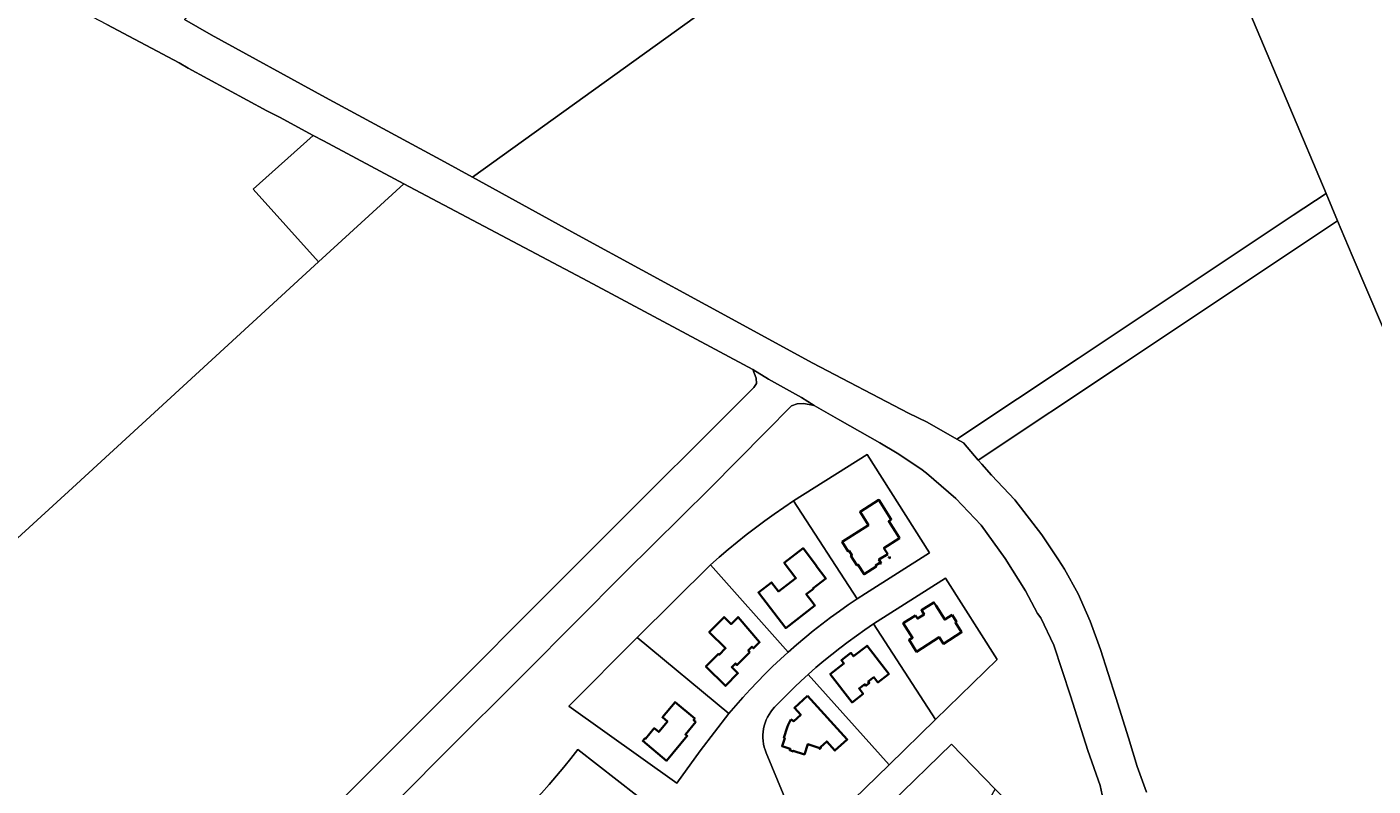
# Model space of a CAD drawing. Header units: metres. Extents: x 152747 to 157233, y 373738 to 378734.
# Tile 6 of 29: x 153740 to 154212, y 374809 to 375075. Entities that reach past the tile are written whole.
import ezdxf
from ezdxf.enums import TextEntityAlignment as Align

# ---------------------------------------------------------------- set-up
doc = ezdxf.new("R2010")
doc.units = ezdxf.units.M
for name, color, linetype, lineweight in [('B-XX-KG-GRENS_PERCEEL-GV', 150, 'Continuous', 18), ('B-XX-KG-GRENS_PERCEEL-S @ 0.001', 150, 'Continuous', 25), ('B-XX-OG-BEBOUWING-G', 7, 'Continuous', 35), ('B-XX-OG-BEBOUWING_HUISNUMMER-T18', 10, 'Continuous', 18), ('B-XX-OG-BEBOUWING_STRAATNAAM-T18', 10, 'Continuous', 18)]:
    doc.layers.add(name, color=color, linetype=linetype, lineweight=lineweight)
doc.styles.add('NLCS-ISO', font='NLCS-ISO.ttf', dxfattribs={"height": 1.8})
doc.styles.add('NLCS-ISO-M-T18', font='NLCS-ISO.ttf', dxfattribs={"height": 1.8})

# ---------------------------------------------------------------- blocks, each defined once
blk = doc.blocks.new('SKG-PERCEELNUMMER-SO')
at = {"layer": 'Defpoints'}
blk.add_point((0, 0), dxfattribs=at)
at = {"style": 'NLCS-ISO', "oblique": 10, "flags": 1}
blk.add_attdef('GEMEENTECODE', text='', height=1.8, dxfattribs=at).set_placement((0, 3), align=Align.MIDDLE_RIGHT)
at = {"style": 'NLCS-ISO', "oblique": 10}
blk.add_attdef('PERCEELNUMMER', text='', height=1.8, dxfattribs=at).set_placement((0, 0), align=Align.MIDDLE_CENTER)
at = {"style": 'NLCS-ISO', "oblique": 10, "flags": 1}
blk.add_attdef('SECTIE', text='', height=1.8, dxfattribs=at).set_placement((0, 2), align=Align.MIDDLE_LEFT)

msp = doc.modelspace()

# ---------------------------------------------------------------- linework, layer by layer
at = {"layer": 'B-XX-KG-GRENS_PERCEEL-GV'}
for points in [[(154105.745, 375228.654), (154083.736, 375281.171), (154049.75, 375362.166), (154028.771, 375353.365), (153945.441, 375318.531), (153927.652, 375311.211), (153926.03, 375310.544), (153893.4, 375296.755), (153883.146, 375292.517), (153876.819, 375289.902), (153805.32, 375259.929), (153798.822, 375256.344), (153832.929, 375193.404), (153862.977, 375138.766), (153819.726, 375099.542), (153795.128, 375077.554), (153804.482, 375072.196), (153844.597, 375050.216), (153886.321, 375027.693), (153896.133, 375022.317), (153974.366, 375078.504), (154067.592, 375145.887), (154123.705, 375186.357), (154109.568, 375219.53)], [(154283.591, 374878.815), (154250.541, 374952.603), (154261.524, 374972.234), (154270.041, 374987.458), (154268.961, 375022.421), (154267.052, 375034.353), (154260.892, 375072.85), (154246.928, 375161.755), (154246.553, 375164.145), (154239.16, 375210.855), (154233.111, 375249.705), (154105.745, 375228.654), (154109.568, 375219.53), (154123.705, 375186.357), (154133.042, 375164.448), (154170.05, 375076.954), (154195.563, 375016.582), (154199.572, 375007.013), (154204.686, 374994.808), (154231.44, 374932.188), (154261.607, 374860.282), (154264.487, 374863.161), (154273.943, 374871.385), (154278.529, 374875.436)], [(154123.705, 375186.357), (154067.592, 375145.887), (153974.366, 375078.504), (153896.133, 375022.317), (153933.352, 375001.925), (153978.021, 374977.604), (154015.564, 374957.117), (154049.018, 374939.568), (154055.639, 374936.434), (154065.986, 374930.492), (154108.565, 374958.711), (154184.018, 375008.987), (154195.563, 375016.582), (154170.05, 375076.954), (154133.042, 375164.448)], [(153842.159, 374992.637), (153872.076, 375020.026), (153843.817, 375035.052), (153840.218, 375036.981), (153819.229, 375018.07)], [(153842.159, 374992.637), (153819.073, 374971.501), (153755.811, 374913.39), (153690.931, 374854.132), (153648.997, 374815.864), (153634.537, 374802.541), (153690.777, 374745.585), (153723.991, 374712.493), (153741.063, 374694.827), (153749.91, 374703.688), (153869.943, 374823.789), (153940.175, 374894.137), (153994.817, 374948.583), (153995.707, 374949.929), (153995.651, 374951.818), (153994.495, 374954.871), (153936.539, 374985.912), (153878.045, 375016.851), (153872.076, 375020.026)], [(154195.563, 375016.582), (154184.018, 375008.987), (154108.565, 374958.711), (154065.986, 374930.492), (154068.322, 374929.151), (154073.547, 374923.149), (154124.102, 374956.786), (154199.572, 375007.013)], [(153929.906, 374836.803), (153953.926, 374860.875), (153979.563, 374886.415), (153982.645, 374889.106), (153985.77, 374891.749), (153988.935, 374894.343), (153992.14, 374896.887), (153995.384, 374899.381), (153998.667, 374901.824), (154001.987, 374904.215), (154005.345, 374906.554), (154008.738, 374908.841), (154034.523, 374925.113), (154056.413, 374890.563), (154034.037, 374876.366), (154031.108, 374874.469), (154027.937, 374872.334), (154024.806, 374870.142), (154021.715, 374867.893), (154018.666, 374865.587), (154015.66, 374863.226), (154012.698, 374860.811), (154009.78, 374858.341), (154006.908, 374855.819), (154004.135, 374853.293), (154001.409, 374850.718), (153998.728, 374848.094), (153996.096, 374845.422), (153993.512, 374842.703), (153990.977, 374839.939), (153988.493, 374837.129), (153986.059, 374834.275), (153975.958, 374821.202), (153967.837, 374809.823)], [(154008.738, 374908.841), (154031.108, 374874.469), (154034.037, 374876.366), (154056.413, 374890.563), (154034.523, 374925.113)], [(153979.563, 374886.415), (154006.908, 374855.819), (154009.78, 374858.341), (154012.698, 374860.811), (154015.66, 374863.226), (154018.666, 374865.587), (154021.715, 374867.893), (154024.806, 374870.142), (154027.937, 374872.334), (154031.108, 374874.469), (154008.738, 374908.841), (154005.345, 374906.554), (154001.987, 374904.215), (153998.667, 374901.824), (153995.384, 374899.381), (153992.14, 374896.887), (153988.935, 374894.343), (153985.77, 374891.749), (153982.645, 374889.106)], [(153986.059, 374834.275), (153988.493, 374837.129), (153990.977, 374839.939), (153993.512, 374842.703), (153996.096, 374845.422), (153998.728, 374848.094), (154001.409, 374850.718), (154004.135, 374853.293), (154006.908, 374855.819), (153979.563, 374886.415), (153953.926, 374860.875)], [(154036.776, 374865.682), (154058.591, 374832.175), (154080.122, 374853.259), (154062.075, 374881.749)], [(154036.776, 374865.682), (154033.775, 374863.651), (154030.81, 374861.566), (154027.884, 374859.428), (154024.998, 374857.237), (154022.151, 374854.995), (154019.345, 374852.701), (154016.582, 374850.357), (154013.861, 374847.963), (154042.23, 374816.274), (154058.591, 374832.175)], [(153953.926, 374860.875), (153929.906, 374836.803), (153967.837, 374809.823), (153975.958, 374821.202), (153986.059, 374834.275)], [(153912.176, 374797.721), (153936.563, 374772.654), (153939.765, 374775.928), (153942.916, 374779.252), (153946.013, 374782.625), (153949.057, 374786.047), (153952.046, 374789.516), (153954.981, 374793.032), (153957.859, 374796.594), (153960.681, 374800.201), (153933.116, 374821.674), (153930.666, 374818.538), (153928.167, 374815.441), (153925.619, 374812.384), (153923.023, 374809.368), (153920.381, 374806.392), (153917.691, 374803.459), (153914.956, 374800.568)], [(154079.448, 374807.808), (154064.094, 374823.586), (154021.353, 374781.917), (154054.398, 374763.356)], [(154054.398, 374763.356), (154021.353, 374781.917), (154064.094, 374823.586), (154079.448, 374807.808), (154102.018, 374784.704), (154124.294, 374761.825), (154101.04, 374737.178), (154081.442, 374748.161)]]:
    msp.add_lwpolyline(points, close=True, dxfattribs=at)
for points in [[(153690.931, 374854.132), (153755.811, 374913.39), (153819.073, 374971.501), (153842.159, 374992.637), (153819.229, 375018.07), (153840.218, 375036.981), (153828.409, 375043.312), (153823.953, 375045.594), (153796.357, 375060.549), (153793.173, 375062.436), (153767.838, 375075.819), (153746.249, 375087.264), (153732.925, 375075.671)], [(153767.838, 375075.819), (153793.173, 375062.436), (153796.357, 375060.549), (153823.953, 375045.594), (153828.409, 375043.312), (153840.218, 375036.981), (153843.817, 375035.052), (153872.076, 375020.026), (153878.045, 375016.851), (153936.539, 374985.912), (153994.495, 374954.871), (153999.97, 374951.552), (154011.571, 374945.025), (154016.003, 374942.307), (154024.973, 374937.177), (154039.006, 374929.188), (154045.124, 374925.614), (154053.365, 374920.022), (154055.361, 374918.583), (154065.681, 374909.621), (154074.501, 374900.368), (154078.819, 374894.512), (154083.01, 374888.573), (154090.137, 374877.345), (154094.351, 374869.378), (154095.486, 374867.874), (154100.072, 374858.28), (154105.839, 374840.476), (154111.996, 374821.299), (154116.31, 374809.006), (154121.599, 374784.468)], [(154132.598, 374806.656), (154129.281, 374815.673), (154126.269, 374825.725), (154121.744, 374839.867), (154116.393, 374856.731), (154112.8, 374866.655), (154111.543, 374869.585), (154108.58, 374876.242), (154103.818, 374884.883), (154101.707, 374888.112), (154095.808, 374896.934), (154086.423, 374909.255), (154078.194, 374917.861), (154074.761, 374921.754), (154073.547, 374923.149), (154068.322, 374929.151), (154065.986, 374930.492), (154055.639, 374936.434), (154049.018, 374939.568), (154015.564, 374957.117), (153978.021, 374977.604), (153933.352, 375001.925), (153896.133, 375022.317), (153886.321, 375027.693), (153844.597, 375050.216), (153804.482, 375072.196), (153795.128, 375077.554)], [(154231.44, 374932.188), (154204.686, 374994.808), (154199.572, 375007.013), (154124.102, 374956.786), (154073.547, 374923.149), (154074.761, 374921.754), (154078.194, 374917.861), (154086.423, 374909.255), (154095.808, 374896.934), (154101.707, 374888.112), (154103.818, 374884.883), (154108.58, 374876.242), (154111.543, 374869.585), (154112.8, 374866.655), (154116.393, 374856.731), (154121.744, 374839.867), (154126.269, 374825.725), (154129.281, 374815.673), (154132.598, 374806.656)], [(153848.343, 374782.01), (153885.641, 374819.621), (153914.772, 374848.683), (153949.504, 374883.704), (153979.32, 374913.202), (153999.001, 374933.083), (154008.011, 374942.105), (154010.014, 374942.835), (154012.397, 374942.965), (154016.003, 374942.307), (154011.571, 374945.025), (153999.97, 374951.552), (153994.495, 374954.871), (153995.651, 374951.818), (153995.707, 374949.929), (153994.817, 374948.583), (153940.175, 374894.137), (153869.943, 374823.789), (153749.91, 374703.688)], [(154121.599, 374784.468), (154116.31, 374809.006), (154111.996, 374821.299), (154105.839, 374840.476), (154100.072, 374858.28), (154095.486, 374867.874), (154094.351, 374869.378), (154090.137, 374877.345), (154083.01, 374888.573), (154078.819, 374894.512), (154074.501, 374900.368), (154065.681, 374909.621), (154055.361, 374918.583), (154053.365, 374920.022), (154045.124, 374925.614), (154039.006, 374929.188), (154024.973, 374937.177), (154016.003, 374942.307), (154012.397, 374942.965), (154010.014, 374942.835), (154008.011, 374942.105), (153999.001, 374933.083), (153979.32, 374913.202), (153949.504, 374883.704), (153914.772, 374848.683), (153885.641, 374819.621), (153848.343, 374782.01)], [(154011.672, 374790.341), (153999.181, 374820.491), (153998.798, 374821.499), (153998.489, 374822.532), (153998.255, 374823.585), (153998.099, 374824.651), (153998.02, 374825.727), (153998.019, 374826.805), (153998.097, 374827.88), (153998.252, 374828.947), (153998.484, 374830), (153998.791, 374831.034), (153999.173, 374832.042), (153999.627, 374833.02), (154000.15, 374833.963), (154000.74, 374834.865), (154001.394, 374835.722), (154002.109, 374836.53), (154004.384, 374838.893), (154006.697, 374841.218), (154009.048, 374843.506), (154011.436, 374845.754), (154013.861, 374847.963), (154016.582, 374850.357), (154019.345, 374852.701), (154022.151, 374854.995), (154024.998, 374857.237), (154027.884, 374859.428), (154030.81, 374861.566), (154033.775, 374863.651), (154036.776, 374865.682), (154062.075, 374881.749), (154080.122, 374853.259), (154058.591, 374832.175), (154042.23, 374816.274), (154013.029, 374787.867)], [(154013.029, 374787.867), (154042.23, 374816.274), (154013.861, 374847.963), (154011.436, 374845.754), (154009.048, 374843.506), (154006.697, 374841.218), (154004.384, 374838.893), (154002.109, 374836.53), (154001.394, 374835.722), (154000.74, 374834.865), (154000.15, 374833.963), (153999.627, 374833.02), (153999.173, 374832.042), (153998.791, 374831.034), (153998.484, 374830), (153998.252, 374828.947), (153998.097, 374827.88), (153998.019, 374826.805), (153998.02, 374825.727), (153998.099, 374824.651), (153998.255, 374823.585), (153998.489, 374822.532), (153998.798, 374821.499), (153999.181, 374820.491), (154011.672, 374790.341)], [(153920.381, 374806.392), (153923.023, 374809.368), (153925.619, 374812.384), (153928.167, 374815.441), (153930.666, 374818.538), (153933.116, 374821.674), (153960.681, 374800.201)]]:
    msp.add_lwpolyline(points, dxfattribs=at)
at = {"layer": 'B-XX-OG-BEBOUWING-G'}
for points in [[(154041.787, 374890.174), (154040.454, 374892.277), (154045.908, 374895.739), (154045.737, 374896.009), (154042.131, 374901.703), (154043.029, 374902.273), (154038.67, 374909.147), (154032.059, 374904.952), (154035.013, 374900.288), (154025.805, 374894.445), (154027.911, 374891.13), (154028.247, 374891.343), (154029.212, 374889.823), (154028.875, 374889.61), (154030.99, 374886.274), (154031.328, 374886.488), (154033.471, 374883.11), (154037.732, 374885.811), (154037.518, 374886.149), (154039.038, 374887.112), (154039.252, 374886.774), (154039.523, 374886.946)], [(154015.288, 374877.681), (154015.669, 374877.973), (154015.565, 374878.108), (154020.109, 374881.599), (154016.703, 374886.032), (154016.775, 374886.087), (154012.077, 374892.201), (154005.472, 374887.126), (154009.578, 374881.781), (154003.464, 374877.084), (154001.033, 374880.248), (153996.41, 374876.696), (154006.033, 374864.253), (154016.247, 374872.1), (154015.248, 374873.4)], [(154039.523, 374886.946), (154038.713, 374888.223), (154041.787, 374890.174)], [(154042.426, 374889.165), (154042.156, 374888.993), (154042.327, 374888.723)], [(154042.327, 374888.723), (154042.597, 374888.894), (154042.426, 374889.165)], [(154015.248, 374873.4), (154013.195, 374876.073), (154015.288, 374877.681)], [(154058.732, 374872.046), (154057.968, 374873.255), (154053.607, 374870.496), (154053.842, 374870.125)], [(154051.51, 374868.649), (154047.242, 374865.95), (154050.481, 374860.828), (154049.264, 374860.059), (154051.875, 374855.93), (154059.859, 374861.023), (154061.328, 374858.71), (154067.71, 374862.781), (154065.529, 374866.216), (154065.901, 374866.451), (154064.379, 374868.849)], [(154053.842, 374870.125), (154054.548, 374869.009), (154052.215, 374867.534), (154051.51, 374868.649)], [(154064.379, 374868.849), (154061.79, 374867.212), (154058.732, 374872.046)], [(154040.896, 374849.816), (154034.545, 374858.046), (154029.756, 374854.35), (154028.864, 374855.506), (154025.546, 374852.946), (154026.438, 374851.79), (154021.643, 374848.091), (154029.28, 374838.197), (154033.157, 374841.194), (154031.748, 374843.02), (154033.734, 374844.553), (154034.138, 374844.031), (154035.325, 374844.948), (154034.922, 374845.47), (154036.909, 374847.004), (154038.316, 374845.181), (154041.967, 374848.004)], [(154041.967, 374848.004), (154042.172, 374848.162), (154040.896, 374849.816)], [(154006.456, 374829.323), (154005.34, 374825.763), (154005.639, 374825.67), (154004.727, 374822.819), (154007.586, 374821.92), (154007.415, 374821.377), (154008.561, 374821.014), (154008.616, 374821.228), (154012.583, 374819.934), (154013.697, 374823.477), (154017.604, 374822.247), (154017.926, 374821.887), (154018.349, 374822.26), (154018.188, 374822.456), (154020.387, 374824.466), (154023.226, 374821.276), (154027.561, 374825.162), (154013.695, 374840.435)], [(154013.695, 374840.435), (154009.069, 374836.26), (154011.269, 374833.834), (154008.809, 374831.59), (154007.803, 374832.219)], [(154007.803, 374832.219), (154007.282, 374831.288), (154006.832, 374830.321), (154006.456, 374829.323)]]:
    msp.add_lwpolyline(points, dxfattribs=at)
for points in [[(153993.398, 374855.831), (153992.83, 374856.395), (153994.132, 374857.708), (153994.7, 374857.145), (153996.813, 374859.275), (153989.26, 374868.061), (153986.852, 374865.633), (153984.402, 374868.063), (153979.191, 374862.808), (153984.907, 374857.14), (153982.689, 374854.903), (153982.405, 374855.185), (153978.004, 374850.747), (153984.856, 374843.952), (153989.257, 374848.39), (153987.056, 374850.572), (153988.323, 374851.851), (153988.891, 374851.287)], [(153974.428, 374831.345), (153973.667, 374831.978), (153974.097, 374832.495), (153967.16, 374838.261), (153962.736, 374832.94), (153964.519, 374831.458), (153961.475, 374827.799), (153959.867, 374829.135), (153956.766, 374825.406), (153956.589, 374825.553), (153955.846, 374824.66), (153964.228, 374817.691), (153971.462, 374826.398), (153970.785, 374826.961)]]:
    msp.add_lwpolyline(points, close=True, dxfattribs=at)

# ---------------------------------------------------------------- block references
at = {"layer": 'B-XX-KG-GRENS_PERCEEL-S @ 0.001', "xscale": 0.001, "yscale": 0.001, "zscale": 0.001}
for p, values in [((153833.013, 375048.757), {'PERCEELNUMMER': '598'}), ((154088.07, 375021.514), {'PERCEELNUMMER': '740'}), ((153847.36, 375018.003), {'PERCEELNUMMER': '245'}), ((154138.398, 374972.168), {'PERCEELNUMMER': '825'}), ((154030.633, 374896.551), {'PERCEELNUMMER': '1361'}), ((154180.456, 374899.841), {'PERCEELNUMMER': '826'}), ((154010.835, 374882.338), {'PERCEELNUMMER': '1360'}), ((153815.863, 374869.191), {'PERCEELNUMMER': '246'}), ((153982.407, 374860.001), {'PERCEELNUMMER': '1359'}), ((154061.092, 374856.955), {'PERCEELNUMMER': '1362'}), ((154036.725, 374842.741), {'PERCEELNUMMER': '1363'}), ((153960.071, 374837.665), {'PERCEELNUMMER': '1358'}), ((154017.434, 374820.405), {'PERCEELNUMMER': '1364'})]:
    msp.add_blockref('SKG-PERCEELNUMMER-SO', p, dxfattribs=at).add_auto_attribs(values)

# ---------------------------------------------------------------- texts
at = {"layer": 'B-XX-OG-BEBOUWING_HUISNUMMER-T18', "style": 'NLCS-ISO-M-T18'}
for s, rotation, p in [('2', 32, (154038.951, 374890.597)), ('4', 37.999, (154010.007, 374868.481)), ('1', 32, (154054.845, 374865.5)), ('6', 316.003, (153988.744, 374855.23)), ('3', 37.999, (154028.846, 374851.543)), ('8', 319.996, (153970.019, 374830.492)), ('5', 343, (154007.773, 374826.298))]:
    msp.add_text(s, height=0.0018, rotation=rotation, dxfattribs=at).set_placement(p, align=Align.MIDDLE_CENTER)
at = {"layer": 'B-XX-OG-BEBOUWING_STRAATNAAM-T18', "style": 'NLCS-ISO-M-T18'}
for s, rotation, p in [('Stevertsebaan', 332.297, (153956.797, 374981.348)), ('Stevertsebaan', 332.297, (153956.797, 374981.348)), ('Stevertsebaan', 332.297, (153956.797, 374981.348)), ('Stevertsebaan', 332.297, (153956.797, 374981.348)), ('Stevertsebaan', 332.297, (153956.797, 374981.348)), ('Stevertsebaan', 332.297, (153956.797, 374981.348)), ('Stevertsebaan', 332.297, (153956.797, 374981.348)), ('Stevertsebaan', 307.901, (154078.091, 374905.994)), ('Stevertsebaan', 307.901, (154078.091, 374905.994)), ('Stevertsebaan', 307.901, (154078.091, 374905.994)), ('Stevertsebaan', 307.901, (154078.091, 374905.994)), ('Stevertsebaan', 307.901, (154078.091, 374905.994)), ('Stevertsebaan', 307.901, (154078.091, 374905.994)), ('Stevertsebaan', 307.901, (154078.091, 374905.994)), ('Kievitlaan', 41.505, (154011.453, 374851.679)), ('Kievitlaan', 41.505, (154011.453, 374851.679)), ('Kievitlaan', 41.505, (154011.453, 374851.679))]:
    msp.add_text(s, height=0.0018, rotation=rotation, dxfattribs=at).set_placement(p, align=Align.MIDDLE_CENTER)

doc.saveas('drawing.dxf')
